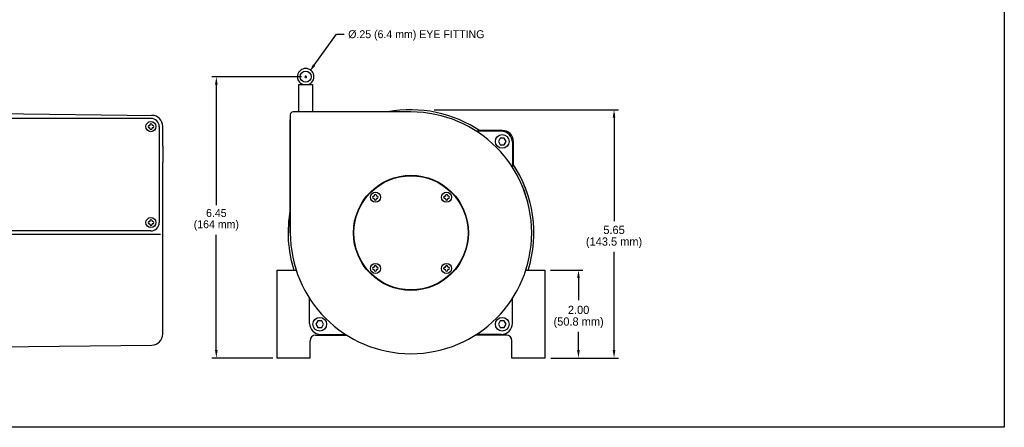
# Model space of a CAD drawing. Extents: x 49 to 82.9, y 56.8 to 83.8.
# Tile 2 of 3: x 60.5 to 82.9, y 56.8 to 66.1. Entities that reach past the tile are written whole.
import ezdxf
from ezdxf.enums import TextEntityAlignment as Align

# ---------------------------------------------------------------- set-up
doc = ezdxf.new("R2010")
doc.units = 0
doc.header["$MEASUREMENT"] = 0
for name, color, linetype in [('BLUGRN', 12, 'CONTINUOUS'), ('DIM', 3, 'CONTINUOUS'), ('MAGENTA', 6, 'CONTINUOUS'), ('OBJECT1', 1, 'CONTINUOUS')]:
    doc.layers.add(name, color=color, linetype=linetype)

# ---------------------------------------------------------------- blocks, each defined once
blk = doc.blocks.new('XHAIR', base_point=(10.442315, 6.121628))
at = {"layer": 'BLUGRN'}
for p, q in [((10.292315, 6.121628), (10.592315, 6.121628)), ((10.442315, 6.121628), (10.442315, 6.271628)), ((10.442315, 6.121628), (10.442315, 5.971628))]:
    blk.add_line(p, q, dxfattribs=at)
blk = doc.blocks.new('A$C304B6F44')
at = {"layer": 'OBJECT1'}
for p, q in [((2.738728, 5.445689), (0.24712, 5.416986)), ((2.85, 5.556961), (2.738728, 5.445689)), ((2.738728, 5.445689), (2.738728, 0.134311)), ((4.85, 5.58), (2.85, 5.556961)), ((2.85, 5.556961), (2.85, 0.023039)), ((4.85, 5.58, -152.584396), (4.85, 0, -3.591713)), ((0, 5.167003, -10), (0, 1.542742, -10)), ((4.85, 5.1, -10), (4.35, 5.1, -10)), ((4.35, 5.1, -10), (4.35, 4.18782, -10)), ((4.35, 4.18782, -10), (4.85, 4.18782, -10)), ((0, 1.542742, -54.653223), (0, 0.412997, -5)), ((4.35, 0.48, -10), (4.35, 1.39218, -10)), ((4.35, 1.39218, -10), (4.85, 1.39218, -10)), ((4.85, 0.48, -10), (4.35, 0.48, -10)), ((2.738728, 0.134311), (0.24712, 0.163014)), ((2.85, 0.023039), (2.738728, 0.134311)), ((4.85, 0), (2.85, 0.023039))]:
    blk.add_line(p, q, dxfattribs=at)
for centre, start, end in [((0.25, 5.167003, -10), 90.66, 180), ((0.25, 0.412997), 180, 269.34)]:
    blk.add_arc(centre, 0.25, start, end, dxfattribs=at)
blk = doc.blocks.new('A$C2B224448')
at = {"layer": 'MAGENTA'}
for p, q in [((0, 1.623, 137.584396), (0.57, 1.623, 137.584396)), ((0, 0.767, 137.584396), (0, 1.623, 137.584396)), ((0.103847, 0.767, 137.584396), (0.103847, 1.623, 137.584396)), ((0.203847, 0.767, 137.584396), (0.203847, 1.623, 137.584396)), ((0.303847, 0.767, 137.584396), (0.303847, 1.623, 137.584396)), ((0.403847, 0.767, 137.584396), (0.403847, 1.623, 137.584396)), ((0.503847, 0.767, 137.584396), (0.503847, 1.623, 137.584396)), ((0.57, 0.601, 137.584396), (0.57, 1.789, 137.584396)), ((0.57, 1.789, 137.584396), (0.655, 1.789, 137.584396)), ((0.57, 1.789, 137.584396), (0.655, 1.789, 137.584396)), ((0.05111, 1.195, 137.584396), (0.05111, 1.545, 137.584396)), ((0.15111, 1.195, 137.584396), (0.15111, 1.545, 137.584396)), ((0.25111, 1.195, 137.584396), (0.25111, 1.545, 137.584396)), ((0.35111, 1.195, 137.584396), (0.35111, 1.545, 137.584396)), ((0.45111, 1.195, 137.584396), (0.45111, 1.545, 137.584396)), ((0.05111, 1.195, 137.584396), (0.05111, 0.845, 137.584396)), ((0.15111, 1.195, 137.584396), (0.15111, 0.845, 137.584396)), ((0.25111, 1.195, 137.584396), (0.25111, 0.845, 137.584396)), ((0.35111, 1.195, 137.584396), (0.35111, 0.845, 137.584396)), ((0.45111, 1.195, 137.584396), (0.45111, 0.845, 137.584396)), ((0.57, 0.767, 137.584396), (0, 0.767, 137.584396)), ((0.655, 0.601, 137.584396), (0.57, 0.601, 137.584396)), ((0.57, 0.601, 137.584396), (0.655, 0.601, 137.584396))]:
    blk.add_line(p, q, dxfattribs=at)
blk.add_lwpolyline([(7.499, 5.566377), (7.499, 6.193102), (7.811, 6.193102), (7.811, 5.560931)], dxfattribs=at)
blk.add_circle((7.655, 6.370743), 0.1255, dxfattribs=at)
blk.add_arc((7.655, 6.370743), 0.1875, 288.662925, 251.337075, dxfattribs=at)
at = {"layer": 'OBJECT1'}
for p, q in [((5.505, 5.7), (5.505, 0)), ((5.655, 5.7), (5.505, 5.7)), ((5.505, 5.7), (5.655, 5.7)), ((5.655, 5.7), (5.655, 5.23)), ((5.655, 5.7), (5.78, 5.575)), ((5.78, 5.575), (5.78, 5.23)), ((7.005, 5.575), (5.78, 5.575)), ((7.005, 5.575), (11.434235, 5.522627)), ((7.005, 5.575, -10), (7.005, 0.245, -10)), ((7.005, 5.575), (7.005, 0.245)), ((7.005, 0), (7.005, 5.575)), ((11.387, 5.455, -10), (7.273, 5.455, -10)), ((4.985, 5.1775, -5), (4.985, 4.8025, -5)), ((5.785, 5.23), (5.505, 5.23)), ((5.78, 4.214049), (5.78, 5.23)), ((7.005, 5.23), (6.73, 5.23)), ((6.73, 4.214049), (6.73, 5.23)), ((7.085, 3.083, -10), (7.085, 5.267, -10)), ((7.195948, 5.311262, 7.5), (7.208738, 5.311262, 7.5)), ((7.195948, 5.258738, 7.5), (7.208738, 5.258738, 7.5)), ((7.208738, 5.324052, 7.5), (7.208738, 5.311262, 7.5)), ((7.208738, 5.245948, 7.5), (7.208738, 5.258738, 7.5)), ((7.261262, 5.324052, 7.5), (7.261262, 5.311262, 7.5)), ((7.274052, 5.311262, 7.5), (7.261262, 5.311262, 7.5)), ((7.274052, 5.258738, 7.5), (7.261262, 5.258738, 7.5)), ((7.261262, 5.245948, 7.5), (7.261262, 5.258738, 7.5)), ((11.347948, 5.293262, -5), (11.360738, 5.293262, -5)), ((11.347948, 5.240738, -5), (11.360738, 5.240738, -5)), ((11.360738, 5.306052, -5), (11.360738, 5.293262, -5)), ((11.360738, 5.227948, -5), (11.360738, 5.240738, -5)), ((11.413262, 5.306052, -5), (11.413262, 5.293262, -5)), ((11.426052, 5.293262, -5), (11.413262, 5.293262, -5)), ((11.426052, 5.240738, -5), (11.413262, 5.240738, -5)), ((11.413262, 5.227948, -5), (11.413262, 5.240738, -5)), ((11.575, 5.267, -5), (11.575, 4.900453, -5)), ((11.655, 4.821483, -5), (11.655, 5.274342, -5)), ((4.900999, 5.05878, -5), (4.900999, 4.92122, -5)), ((11.575, 4.900453), (11.575, 4.458333)), ((11.655, 4.821483), (11.655, 4.449368)), ((5.655, 4.452772), (5.505, 4.452772)), ((5.655, 4.452772), (5.655, 2.05)), ((5.78, 4.214049), (5.655, 4.452772)), ((11.575, 4.458333, -5), (11.575, 3.083, -5)), ((11.655, 0.545658, -5), (11.655, 4.449368, -5)), ((5.78, 4.214049), (5.78, 2.05)), ((7.005, 4.214049), (6.73, 4.214049)), ((7.195948, 3.091262, 7.5), (7.208738, 3.091262, 7.5)), ((7.195948, 3.038738, 7.5), (7.208738, 3.038738, 7.5)), ((7.208738, 3.104052, 7.5), (7.208738, 3.091262, 7.5)), ((7.208738, 3.025948, 7.5), (7.208738, 3.038738, 7.5)), ((7.261262, 3.104052, 7.5), (7.261262, 3.091262, 7.5)), ((7.274052, 3.091262, 7.5), (7.261262, 3.091262, 7.5)), ((7.261262, 3.025948, 7.5), (7.261262, 3.038738, 7.5)), ((7.274052, 3.038738, 7.5), (7.261262, 3.038738, 7.5)), ((11.347948, 3.109262), (11.360738, 3.109262)), ((11.347948, 3.056738), (11.360738, 3.056738)), ((11.360738, 3.122052), (11.360738, 3.109262)), ((11.360738, 3.043948), (11.360738, 3.056738)), ((11.413262, 3.122052), (11.413262, 3.109262)), ((11.426052, 3.109262), (11.413262, 3.109262)), ((11.426052, 3.056738), (11.413262, 3.056738)), ((11.413262, 3.043948), (11.413262, 3.056738)), ((11.605, 2.815, -10), (7.005, 2.815, -10)), ((11.387, 2.895, -10), (7.273, 2.895, -10)), ((5.505, 2.05), (7.005, 2.05)), ((7.505, 1.581044, -10), (7.005, 1.581044, -10)), ((7.305, 1.581044), (7.005, 1.581044)), ((7.505, 0.6, -10), (7.505, 1.581044, -10)), ((4.900999, 0.76122, -5), (4.900999, 0.89878, -5)), ((4.985, 0.6425, -5), (4.985, 1.0175, -5)), ((7.525, 0.6425, -5), (7.525, 1.0175, -5)), ((7.609001, 0.76122, -5), (7.609001, 0.89878, -5)), ((7.005, 0.6, -10), (7.505, 0.6, -10)), ((7.005, 0.6), (7.305, 0.6)), ((7.005, 0.245), (11.409363, 0.295696)), ((5.505, 0), (7.005, 0))]:
    blk.add_line(p, q, dxfattribs=at)
at = {"layer": 'OBJECT1', "elevation": -5}
for points in [[(4.985, 5.1775), (5.005, 5.1775), (5.005, 4.8025)], [(5.005, 4.8025), (4.985, 4.8025)], [(4.985, 0.6425), (5.005, 0.6425), (5.005, 1.0175)], [(5.005, 1.0175), (4.985, 1.0175)], [(7.525, 0.6425), (7.505, 0.6425), (7.505, 1.0175)], [(7.505, 1.0175), (7.525, 1.0175)]]:
    blk.add_lwpolyline(points, dxfattribs=at)
at = {"layer": 'OBJECT1'}
for centre in [(7.235, 5.285, 7.5), (11.387, 5.267, -5), (7.235, 3.065, 7.5), (11.387, 3.083)]:
    blk.add_circle(centre, 0.115, dxfattribs=at)
for centre, radius, start, end in [((7.273, 5.267, -10), 0.188, 90, 180), ((11.387, 5.267, -10), 0.188, 0, 90), ((11.405, 5.274342), 0.25, 0, 89), ((5.124103, 4.99, -5), 0.233465, 126.571008, 162.866098), ((7.195948, 5.285, 7.5), 0.026262, 90, 270), ((7.235, 5.324052, 7.5), 0.026262, 0, 180), ((7.235, 5.245948, 7.5), 0.026262, 180, 0), ((7.274052, 5.285, 7.5), 0.026262, 270, 90), ((11.347948, 5.267, -5), 0.026262, 90, 270), ((11.387, 5.306052, -5), 0.026262, 0, 180), ((11.387, 5.227948, -5), 0.026262, 180, 0), ((11.426052, 5.267, -5), 0.026262, 270, 90), ((5.124103, 4.99, -5), 0.233465, 197.133902, 233.428992), ((6.23556, 4.090145, -0.171951), 0.27866, 85.999714, 153.599527), ((6.27444, 4.090145, -0.171951), 0.27866, 26.400473, 94.000286), ((6.621415, 3.793545, 10), 0.763224, 156.205919, 166.336203), ((6.550277, 3.824912, 10), 0.685477, 145.410797, 156.205919), ((5.959723, 3.824912, 10), 0.685477, 23.794081, 34.589203), ((5.888585, 3.793545, 10), 0.763224, 13.663797, 23.794081), ((7.575829, 3.54821, 10), 1.748066, 170.891191, 176.920834), ((7.736662, 3.522423, 10), 1.910953, 166.336203, 170.891191), ((4.773338, 3.522423, 10), 1.910953, 9.108809, 13.663797), ((4.934171, 3.54821, 10), 1.748066, 3.079166, 9.108809), ((15.98167, 3.096031, 10), 10.16606, 176.920834, 181.104898), ((-3.47167, 3.096031, 10), 10.16606, 358.895102, 3.079166), ((11.387, 3.122052), 0.026262, 0, 180), ((7.273, 3.083, -10), 0.188, 180, 270), ((7.195948, 3.065, 7.5), 0.026262, 90, 270), ((7.235, 3.104052, 7.5), 0.026262, 0, 180), ((7.235, 3.025948, 7.5), 0.026262, 180, 0), ((7.274052, 3.065, 7.5), 0.026262, 270, 90), ((11.347948, 3.083), 0.026262, 90, 270), ((11.387, 3.043948), 0.026262, 180, 0), ((11.387, 3.083, -5), 0.188, 270, 0), ((11.426052, 3.083), 0.026262, 270, 90), ((15.98167, 2.703969, 10), 10.16606, 178.895102, 183.079166), ((-3.47167, 2.703969, 10), 10.16606, 356.920834, 1.104898), ((7.575829, 2.25179, 10), 1.748066, 183.079166, 186.628787), ((4.934171, 2.25179, 10), 1.748066, 353.371213, 356.920834), ((5.124103, 0.83, -5), 0.233465, 126.571008, 162.866098), ((7.385897, 0.83, -5), 0.233465, 17.133902, 53.428992), ((5.124103, 0.83, -5), 0.233465, 197.133902, 233.428992), ((7.385897, 0.83, -5), 0.233465, 306.571008, 342.866098), ((11.405, 0.545658, -5), 0.25, 271, 0)]:
    blk.add_arc(centre, radius, start, end, dxfattribs=at)
at = {"layer": 'MAGENTA', "xscale": 0.2, "yscale": 0.2, "zscale": 0.2}
blk.add_blockref('XHAIR', (7.655, 6.370743), dxfattribs=at)
at = {"layer": 'OBJECT1', "ltscale": 0.5}
blk.add_blockref('A$C304B6F44', (0.655, 0.12, 147.584396), dxfattribs=at)

msp = doc.modelspace()

# ---------------------------------------------------------------- linework, layer by layer
at = {"layer": 'DIM'}
for p, q in [((67.190307, 65.088055), (67.698735, 65.794392)), ((67.698735, 65.794392), (67.878735, 65.794392)), ((66.902031, 64.82694), (64.863596, 64.82694)), ((64.963596, 64.64694), (64.963596, 61.904936)), ((69.923101, 64.074299), (74.125039, 64.074299)), ((74.025039, 63.984299), (74.025039, 61.542032)), ((64.963596, 58.604299), (64.963596, 61.22854)), ((74.025039, 58.514299), (74.025039, 60.845476)), ((72.576051, 60.424299), (73.31427, 60.424299)), ((73.21427, 60.334299), (73.21427, 59.742342)), ((73.21427, 58.514299), (73.21427, 59.024074)), ((66.247325, 58.424299), (64.863596, 58.424299)), ((72.583946, 58.424299), (74.125039, 58.424299))]:
    msp.add_line(p, q, dxfattribs=at)
for points in [[(48.955921, 83.766495), (82.916594, 83.766495), (82.916594, 56.849142), (48.955921, 56.849142)], [(71.433773, 63.432299), (71.38874, 63.354299), (71.433773, 63.276299), (71.52384, 63.276299), (71.568873, 63.354299), (71.52384, 63.432299)], [(67.273773, 59.272299), (67.22874, 59.194299), (67.273773, 59.116299), (67.36384, 59.116299), (67.408873, 59.194299), (67.36384, 59.272299)], [(71.433773, 59.272299), (71.38874, 59.194299), (71.433773, 59.116299), (71.52384, 59.116299), (71.568873, 59.194299), (71.52384, 59.272299)]]:
    msp.add_lwpolyline(points, close=True, dxfattribs=at)
for points in [[(67.214655, 65.070529), (67.165959, 65.105581), (67.085151, 64.941965)], [(64.933596, 64.64694), (64.993596, 64.64694), (64.963596, 64.82694)], [(73.995039, 63.894299), (74.055039, 63.894299), (74.025039, 64.074299)], [(73.18427, 60.244299), (73.24427, 60.244299), (73.21427, 60.424299)], [(64.933596, 58.604299), (64.993596, 58.604299), (64.963596, 58.424299)], [(73.18427, 58.604299), (73.24427, 58.604299), (73.21427, 58.424299)], [(73.995039, 58.604299), (74.055039, 58.604299), (74.025039, 58.424299)]]:
    msp.add_solid(points, dxfattribs=at)
at = {"layer": 'MAGENTA'}
msp.add_lwpolyline([(66.843306, 64.024299), (66.843306, 64.649299), (67.155306, 64.649299), (67.155306, 64.024299)], dxfattribs=at)
msp.add_circle((66.999306, 64.82694), 0.1255, dxfattribs=at)
msp.add_arc((66.999306, 64.82694), 0.1875, 288.662925, 251.337075, dxfattribs=at)
at = {"layer": 'OBJECT1', "color": 1}
for p, q in [((66.648806, 63.962299), (66.648806, 61.274299)), ((69.398806, 64.024299), (66.710806, 64.024299)), ((66.648806, 61.274299), (66.648806, 63.849299))]:
    msp.add_line(p, q, dxfattribs=at)
at = {"layer": 'OBJECT1'}
for p, q in [((69.398806, 64.024299), (66.763806, 64.024299)), ((71.458806, 63.584299), (70.890919, 63.584299)), ((71.478806, 63.604299), (70.951578, 63.604299)), ((71.708806, 63.334299), (71.708806, 62.766411)), ((71.728806, 63.354299), (71.728806, 62.82707)), ((68.550117, 62.110198), (68.562907, 62.110198)), ((68.550117, 62.057674), (68.562907, 62.057674)), ((68.562907, 62.122988), (68.562907, 62.110198)), ((68.562907, 62.044884), (68.562907, 62.057674)), ((68.615431, 62.122988), (68.615431, 62.110198)), ((68.628221, 62.110198), (68.615431, 62.110198)), ((68.628221, 62.057674), (68.615431, 62.057674)), ((68.615431, 62.044884), (68.615431, 62.057674)), ((70.169392, 62.110198), (70.182182, 62.110198)), ((70.169392, 62.057674), (70.182182, 62.057674)), ((70.182182, 62.122988), (70.182182, 62.110198)), ((70.182182, 62.044884), (70.182182, 62.057674)), ((70.234705, 62.122988), (70.234705, 62.110198)), ((70.247495, 62.110198), (70.234705, 62.110198)), ((70.234705, 62.044884), (70.234705, 62.057674)), ((70.247495, 62.057674), (70.234705, 62.057674)), ((66.348806, 60.424299), (66.783467, 60.424299)), ((66.348806, 58.424299), (66.348806, 60.424299)), ((68.550117, 60.490923), (68.562907, 60.490923)), ((68.550117, 60.4384), (68.562907, 60.4384)), ((68.562907, 60.503713), (68.562907, 60.490923)), ((68.562907, 60.42561), (68.562907, 60.4384)), ((68.615431, 60.503713), (68.615431, 60.490923)), ((68.628221, 60.490923), (68.615431, 60.490923)), ((68.615431, 60.42561), (68.615431, 60.4384)), ((68.628221, 60.4384), (68.615431, 60.4384)), ((70.169392, 60.490923), (70.182182, 60.490923)), ((70.169392, 60.4384), (70.182182, 60.4384)), ((70.182182, 60.503713), (70.182182, 60.490923)), ((70.182182, 60.42561), (70.182182, 60.4384)), ((70.234705, 60.503713), (70.234705, 60.490923)), ((70.247495, 60.490923), (70.234705, 60.490923)), ((70.247495, 60.4384), (70.234705, 60.4384)), ((70.234705, 60.42561), (70.234705, 60.4384)), ((72.014146, 60.424299), (72.448806, 60.424299)), ((67.088806, 59.214299), (67.088806, 59.782186)), ((71.708806, 59.214299), (71.708806, 59.782186)), ((67.098806, 58.424299), (67.098806, 58.819299)), ((67.223806, 58.944299), (67.938122, 58.944299)), ((67.223806, 58.944299), (67.231607, 58.944299)), ((67.338806, 58.964299), (67.906694, 58.964299)), ((71.573806, 58.944299), (70.859491, 58.944299)), ((71.458806, 58.964299), (70.890919, 58.964299)), ((71.573806, 58.944299), (71.566005, 58.944299)), ((71.698806, 58.424299), (71.698806, 58.819299)), ((67.098806, 58.424299), (66.348806, 58.424299))]:
    msp.add_line(p, q, dxfattribs=at)
msp.add_lwpolyline([(72.448806, 60.424299), (72.448806, 58.424299), (71.698806, 58.424299, -0.414214)], format="xyb", dxfattribs=at)
for centre, radius in [((71.478806, 63.354299), 0.156), ((69.398806, 61.274299), 1.31), ((69.398806, 61.274299), 1.3), ((68.589169, 62.083936), 0.115), ((70.208444, 62.083936), 0.115), ((68.589169, 60.464661), 0.115), ((70.208444, 60.464661), 0.115), ((67.318806, 59.194299), 0.156), ((71.478806, 59.194299), 0.156)]:
    msp.add_circle(centre, radius, dxfattribs=at)
for centre, radius, start, end in [((69.398806, 61.274299), 2.75, 180, 90), ((69.398806, 61.274299), 2.8, 55.588491, 100.844063), ((69.398806, 61.274299), 2.8, 55.588491, 100.844063), ((71.458806, 63.334299), 0.25, 360, 90), ((71.478806, 63.354299), 0.25, 360, 90), ((69.398806, 61.274299), 2.8, 342.327762, 34.411509), ((69.398806, 61.274299), 2.8, 14.477512, 34.411509), ((69.398806, 61.274299), 2.75, 14.746653, 30.683417), ((68.589169, 62.122988), 0.026262, 0, 180), ((70.208444, 62.122988), 0.026262, 0, 180), ((68.550117, 62.083936), 0.026262, 90, 270), ((68.589169, 62.044884), 0.026262, 180, 0), ((68.628221, 62.083936), 0.026262, 270, 90), ((70.169392, 62.083936), 0.026262, 90, 270), ((70.208444, 62.044884), 0.026262, 180, 0), ((70.247495, 62.083936), 0.026262, 270, 90), ((69.398806, 61.274299), 2.8, 169.155937, 197.672238), ((68.550117, 60.464661), 0.026262, 90, 270), ((68.589169, 60.503713), 0.026262, 0, 180), ((68.589169, 60.42561), 0.026262, 180, 0), ((68.628221, 60.464661), 0.026262, 270, 90), ((70.169392, 60.464661), 0.026262, 90, 270), ((70.208444, 60.503713), 0.026262, 0, 180), ((70.208444, 60.42561), 0.026262, 180, 0), ((70.247495, 60.464661), 0.026262, 270, 90), ((67.338806, 59.214299), 0.25, 180, 270), ((71.458806, 59.214299), 0.25, 270, 0), ((67.223806, 58.819299), 0.125, 90, 180), ((71.573806, 58.819299), 0.125, 0, 90)]:
    msp.add_arc(centre, radius, start, end, dxfattribs=at)
at = {"layer": 'OBJECT1', "color": 1}
msp.add_arc((66.710806, 63.962299), 0.062, 90, 180, dxfattribs=at)

# ---------------------------------------------------------------- block references
at = {"layer": 'MAGENTA', "xscale": 0.2, "yscale": 0.2, "zscale": 0.2}
msp.add_blockref('XHAIR', (66.999306, 64.82694), dxfattribs=at)
at = {"layer": 'OBJECT1', "ltscale": 0.5}
msp.add_blockref('A$C2B224448', (52.086599, 58.424299), dxfattribs=at)

# ---------------------------------------------------------------- texts
at = {"layer": 'DIM'}
msp.add_text('%%C.25 (6.4 mm) EYE FITTING', height=0.18, dxfattribs=at).set_placement((67.968735, 65.794392), align=Align.MIDDLE_LEFT)
for s, height, p in [('6.45', 0.18, (64.963596, 61.72624)), ('(164 mm)', 0.18, (64.963596, 61.44717)), ('(143.5 mm)', 0.1875, (74.025527, 61.052845)), ('2.00', 0.1875, (73.217781, 59.520692)), ('(50.8 mm)', 0.1875, (73.217781, 59.232782))]:
    msp.add_text(s, height=height, dxfattribs=at).set_placement(p, align=Align.MIDDLE)
msp.add_text('5.65', height=0.1875, dxfattribs=at).set_placement((74.025527, 61.340755), align=Align.MIDDLE_CENTER)

doc.saveas('drawing.dxf')
